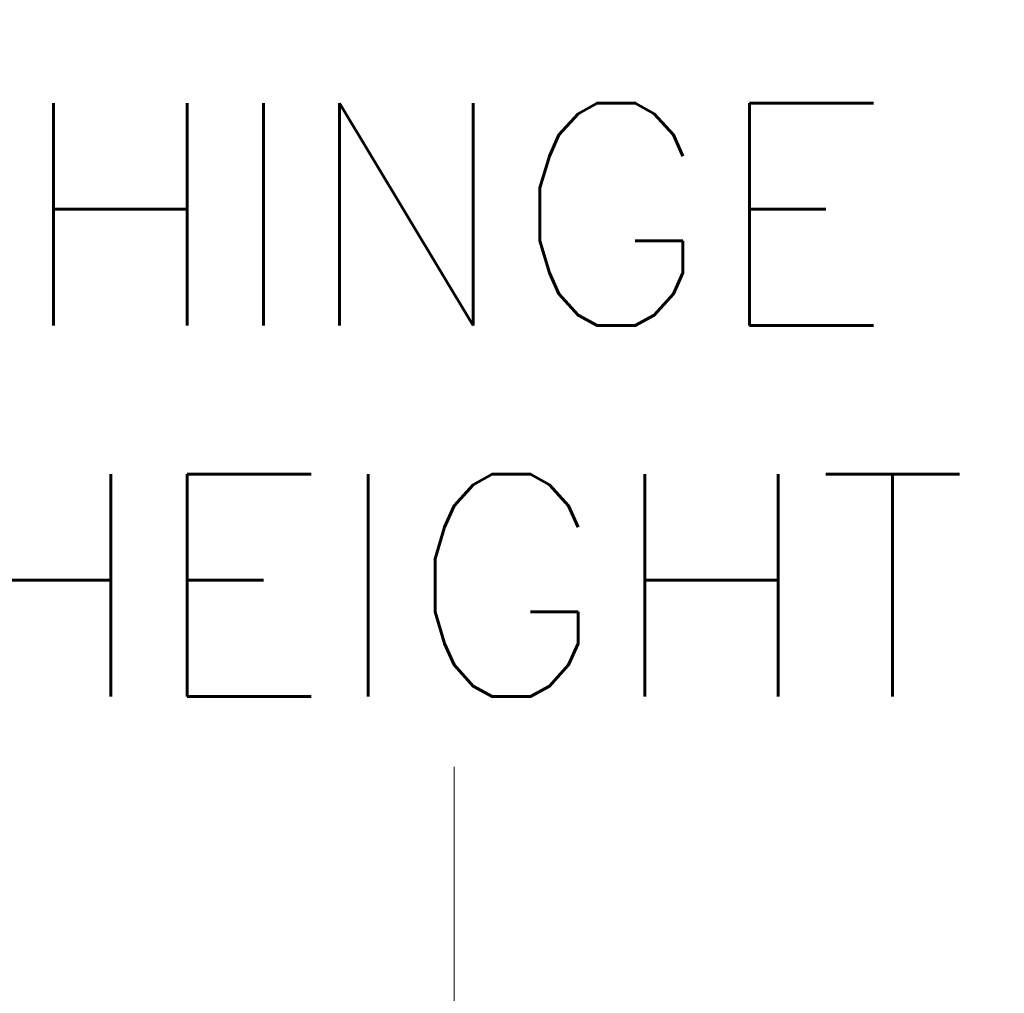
# Model space of a CAD drawing. Header units: inches. Extents: x 16 to 463, y 31 to 294.
# Tile 37 of 110: x 63 to 75, y 169 to 181. Entities that reach past the tile are written whole.
import ezdxf

# ---------------------------------------------------------------- set-up
doc = ezdxf.new("R2010")
doc.units = ezdxf.units.IN
doc.header["$LTSCALE"] = 28.571429
doc.header["$MEASUREMENT"] = 0
doc.layers.add('Dimension (ANSI)', color=7, linetype='Continuous', lineweight=5)
doc.styles.add('ROMANS', font='romans.shx')
doc.dimstyles.new('Default (ANSI)', dxfattribs={"dimscale": 28.571429, "dimtxt": 0.1, "dimasz": 0.098425, "dimexe": 0.125, "dimexo": 0.0625, "dimgap": 0.031496, "dimtad": 0, "dimtih": 1, "dimtoh": 1, "dimrnd": 1e-08, "dimzin": 0, "dimdsep": 46, "dimtxsty": 'ROMANS', "dimcen": 0.09, "dimdle": 0.393701, "dimclrd": 256, "dimclre": 256, "dimclrt": 256, "dimadec": 0, "dimazin": 0, "dimtfac": 1, "dimtofl": 0, "dimtmove": 0, "dimatfit": 3, "dimfxl": 1, "dimtolj": 1, "dimtzin": 0, "dimlwd": -1, "dimlwe": -1, "dimarcsym": 0})

# ---------------------------------------------------------------- blocks, each defined once
blk = doc.blocks.new('*D31')
at = {"layer": 'Defpoints', "color": 0, "transparency": 16777216}
for p in [(50.302, 217.604), (68.135, 217.604), (50.302, 139.604)]:
    blk.add_point(p, dxfattribs=at)
at = {"layer": 'Dimension (ANSI)', "transparency": 16777216}
for p, q in [((52.088, 217.604), (71.707, 217.604)), ((68.135, 214.791), (68.135, 185.694)), ((68.135, 142.416), (68.135, 171.513)), ((52.088, 139.604), (71.707, 139.604))]:
    blk.add_line(p, q, dxfattribs=at)
for points in [[(67.666, 214.791), (68.604, 214.791), (68.135, 217.604)], [(67.666, 142.416), (68.604, 142.416), (68.135, 139.604)]]:
    blk.add_solid(points, dxfattribs=at)
at = {"layer": 'Dimension (ANSI)', "transparency": 16777216, "insert": (68.135, 178.604), "char_height": 2.8571, "attachment_point": 5, "style": 'ROMANS'}
blk.add_mtext('\\A1;78.00\\PHINGE\\PHEIGHT', dxfattribs=at)

msp = doc.modelspace()

# ---------------------------------------------------------------- dimensions: what is measured, and where the dimension line sits
at = {"layer": 'Dimension (ANSI)'}
dim = msp.add_linear_dim(base=(68.1352, 217.6036), p1=(50.3024, 139.6036), p2=(50.3024, 217.6036), angle=90, text='<>\\PHINGE\\PHEIGHT', dimstyle='Default (ANSI)', override={"dimdec": 2, "dimtp": 0, "dimtm": 0, "dimtdec": 2, "dimatfit": 1}, dxfattribs=at)
dim.commit()
dim.dimension.update_dxf_attribs({"geometry": '*D31', "text_midpoint": (68.1352, 178.6036), "dimtype": 160})

doc.saveas('drawing.dxf')
